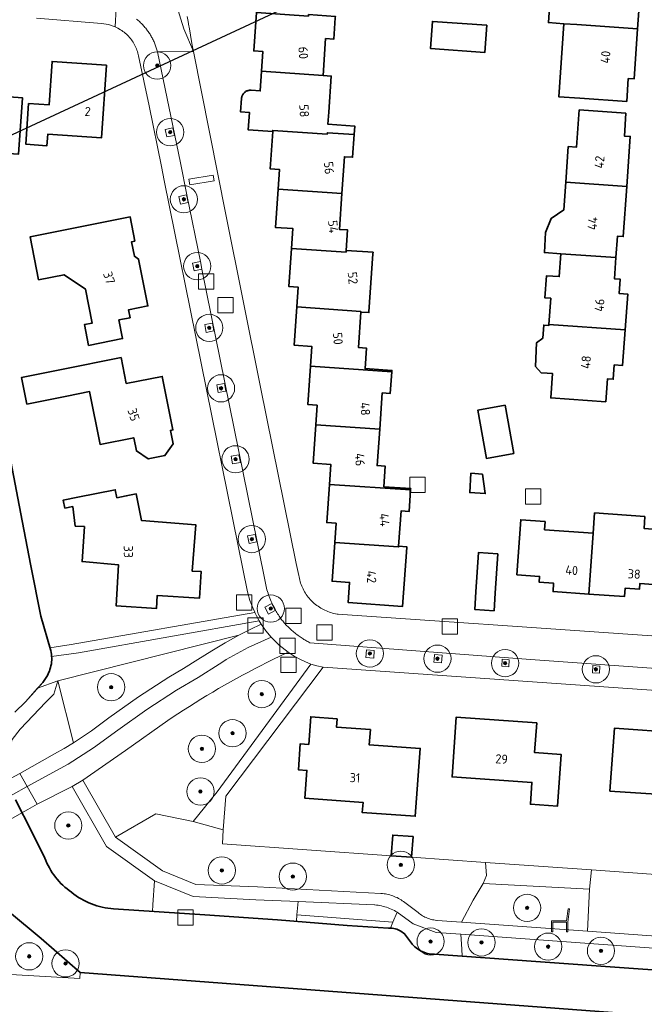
# Model space of a CAD drawing. Extents: x 154222 to 160093, y 456746 to 462495.
# Tile 127 of 254: x 157794 to 157886, y 461199 to 461344. Entities that reach past the tile are written whole.
import ezdxf
from ezdxf.enums import TextEntityAlignment as Align

# ---------------------------------------------------------------- set-up
doc = ezdxf.new("R2010")
doc.units = 0
doc.header["$LTSCALE"] = 0.75
doc.layers.get('0').update_dxf_attribs({"linetype": 'CONTINUOUS'})
doc.layers.get('DEFPOINTS').update_dxf_attribs({"linetype": 'CONTINUOUS'})
for name, color, linetype, lineweight in [('B-XX-GK-BESCHOEIING-G', 252, 'GK-BESCHOEIING', 35), ('B-XX-GR-BEPLANTING_CULTUUR_BOSPLANTSOEN-GV', 252, 'CONTINUOUS', 18), ('B-XX-GR-BEPLANTING_CULTUUR_HEESTERS-GV', 252, 'CONTINUOUS', 18), ('B-XX-GR-BOOM-S', 252, 'CONTINUOUS', 25), ('B-XX-IE-MEUBILAIR_WEGMEUBILAIR-S', 252, 'CONTINUOUS', 25), ('B-XX-KW-KUNSTWERK_DEK-GV', 252, 'CONTINUOUS', 18), ('B-XX-OG-BEBOUWING-GV', 6, 'CONTINUOUS', 35), ('B-XX-OG-BEBOUWING-T18', 1, 'CONTINUOUS', 18), ('B-XX-OG-TERREIN_CULTUURSCHEIDING-GV', 252, 'CONTINUOUS', 18), ('B-XX-OG-TERREIN_ERF-GV', 252, 'CONTINUOUS', 18), ('B-XX-OG-TERREIN_ONBEGROEID-GV', 252, 'CONTINUOUS', 18), ('B-XX-OG-WATER_SLOOT-GV', 252, 'CONTINUOUS', 18), ('B-XX-RI-GWA_RIOOLPUT-S', 252, 'CONTINUOUS', 25), ('B-XX-VH-VERHARDING_ASFALT-GV', 252, 'CONTINUOUS', 18), ('B-XX-VH-VERHARDING_BETONSTRAATSTEEN-GV', 252, 'CONTINUOUS', 18), ('B-XX-VH-VERHARDING_TEGEL-GV', 252, 'CONTINUOUS', 18)]:
    doc.layers.add(name, color=color, linetype=linetype, lineweight=lineweight)
doc.styles.add('NLCS-ISO-M-T18', font='NLCS-ISO.ttf', dxfattribs={"height": 1.8})
doc.linetypes.add('GK-BESCHOEIING', pattern='A,30,-5,[1,NLCS.SHX,S=1,R=0,X=0,Y=0],-5', length=40)

# ---------------------------------------------------------------- blocks, each defined once
blk = doc.blocks.new('SRI-PUT_INSPECTIEPUT_RIOOLPUT-SO')
at = {"color": 0, "linetype": 'ByBlock', "lineweight": 18}
blk.add_lwpolyline([(-1.125, -1.125), (1.125, -1.125), (1.125, 1.125), (-1.125, 1.125)], close=True, dxfattribs=at)
blk = doc.blocks.new('SIE-WEG_ZITBANK-SO')
at = {"color": 0, "linetype": 'ByBlock', "lineweight": 18}
blk.add_lwpolyline([(-0.91, -1.63), (-0.91, -0.2), (1.09, -0.2), (1.09, -1.63), (1.29, -1.63), (1.29, -0.21), (1.54, 1.78), (1.33, 1.78), (1.11, 0), (-1.11, 0), (-1.11, -1.63)], close=True, dxfattribs=at)
blk = doc.blocks.new('SGR-BOOM_01-SO')
at = {"linetype": 'ByBlock', "lineweight": 18}
h = blk.add_hatch(color=0, dxfattribs=at)
h.dxf.hatch_style = 1
edge = h.paths.add_edge_path()
edge.add_arc((0, 0), 0.25, 0, 360)
at = {"color": 0, "linetype": 'ByBlock', "lineweight": 18}
for radius in [2, 0.25]:
    blk.add_circle((0, 0), radius, dxfattribs=at)

msp = doc.modelspace()

# ---------------------------------------------------------------- linework, layer by layer
at = {"layer": 'B-XX-GK-BESCHOEIING-G'}
for points in [[(157793.109, 461242.282), (157794.639, 461243.782), (157797.19, 461246.644), (157797.774, 461247.545), (157797.914, 461247.789), (157798.04, 461248.041), (157798.152, 461248.299), (157798.248, 461248.564), (157798.33, 461248.833), (157798.396, 461249.107), (157798.446, 461249.384), (157798.481, 461249.663), (157798.499, 461249.944), (157798.502, 461250.226), (157798.489, 461250.507), (157798.459, 461250.787), (157798.414, 461251.065), (157798.353, 461251.34), (157798.309, 461251.505), (157796.906, 461256.358), (157795.447, 461263.752), (157794.155, 461270.384), (157791.652, 461283.433)], [(157894.332, 461203.904), (157883.921, 461204.634), (157869.6, 461205.684), (157854.683, 461206.742), (157854.421, 461206.751), (157854.159, 461206.775), (157853.9, 461206.816), (157853.643, 461206.872), (157853.39, 461206.944), (157853.143, 461207.031), (157852.901, 461207.132), (157852.665, 461207.249), (157852.437, 461207.379), (157852.218, 461207.524), (157852.007, 461207.681), (157851.807, 461207.851), (157851.617, 461208.032), (157851.439, 461208.225), (157851.316, 461208.374), (157850.443, 461209.563), (157850.288, 461209.724), (157850.123, 461209.873), (157849.948, 461210.01), (157849.763, 461210.134), (157849.57, 461210.244), (157849.369, 461210.34), (157849.162, 461210.422), (157848.95, 461210.488), (157848.733, 461210.539), (157848.513, 461210.575), (157848.292, 461210.594), (157848.069, 461210.597), (157847.928, 461210.591), (157841.887, 461210.983), (157831.642, 461211.811), (157821.006, 461212.541), (157807.585, 461213.408), (157807.167, 461213.445), (157806.751, 461213.499), (157806.337, 461213.568), (157805.926, 461213.653), (157805.519, 461213.753), (157805.116, 461213.869), (157804.717, 461214), (157804.324, 461214.147), (157803.937, 461214.308), (157803.556, 461214.484), (157803.182, 461214.674), (157802.816, 461214.878), (157802.458, 461215.096), (157802.108, 461215.328), (157801.767, 461215.573), (157801.436, 461215.83), (157801.41, 461215.852), (157801.079, 461216.086), (157800.757, 461216.332), (157800.445, 461216.591), (157800.144, 461216.863), (157799.854, 461217.146), (157799.575, 461217.44), (157799.308, 461217.745), (157799.053, 461218.06), (157798.81, 461218.385), (157798.581, 461218.719), (157798.365, 461219.063), (157798.163, 461219.414), (157797.975, 461219.773), (157797.801, 461220.139), (157797.642, 461220.512), (157797.515, 461220.844), (157795.577, 461224.718), (157793.188, 461229.401)], [(157792.283, 461212.931), (157796.967, 461209.046), (157802.68, 461204.059), (158000, 461189.259), (158139.545, 461179.744)]]:
    msp.add_lwpolyline(points, dxfattribs=at)
at = {"layer": 'B-XX-GR-BEPLANTING_CULTUUR_BOSPLANTSOEN-GV'}
for points in [[(157819.266, 461226.242), (157813.767, 461227.339), (157807.881, 461223.928), (157814.769, 461218.992), (157819.674, 461216.994), (157828.718, 461216.648), (157846.836, 461215.671), (157846.85, 461215.67), (157847.071, 461215.653), (157847.293, 461215.628), (157847.513, 461215.596), (157847.732, 461215.555), (157847.949, 461215.506), (157848.165, 461215.45), (157848.378, 461215.386), (157848.589, 461215.314), (157848.797, 461215.235), (157849.002, 461215.148), (157849.204, 461215.055), (157849.402, 461214.953), (157849.597, 461214.845), (157849.788, 461214.73), (157849.974, 461214.608), (157850.156, 461214.48), (157850.333, 461214.345), (157852.307, 461212.863), (157852.462, 461212.738), (157852.622, 461212.619), (157852.787, 461212.506), (157852.957, 461212.4), (157853.13, 461212.302), (157853.307, 461212.21), (157853.488, 461212.125), (157853.672, 461212.047), (157853.859, 461211.977), (157854.048, 461211.915), (157854.24, 461211.86), (157854.434, 461211.813), (157854.63, 461211.774), (157854.827, 461211.742), (157855.025, 461211.719), (157855.104, 461211.712), (157858.647, 461211.455), (157860.384, 461214.702), (157861.851, 461217.136), (157862.318, 461218.314), (157862.208, 461220.216), (157851.338, 461220.986), (157848.362, 461221.196), (157823.556, 461222.953), (157823.7, 461224.988)], [(157895.955, 461217.826), (157877.769, 461219.114), (157877.446, 461216.314), (157877.182, 461210.113), (157895.294, 461208.801), (157895.872, 461214.989)], [(157819.25, 461215.219), (157813.608, 461217.544), (157813.355, 461214.022), (157813.284, 461213.04), (157821.006, 461212.541), (157831.642, 461211.811), (157834.423, 461211.587), (157834.509, 461212.515), (157834.691, 461214.484), (157828.462, 461214.756)], [(157851.55, 461211.19), (157849.249, 461212.909), (157848.612, 461211.453), (157848.237, 461210.595), (157848.291, 461210.594), (157848.513, 461210.574), (157848.733, 461210.539), (157848.95, 461210.488), (157849.162, 461210.422), (157849.369, 461210.34), (157849.57, 461210.244), (157849.763, 461210.134), (157849.948, 461210.01), (157850.123, 461209.873), (157850.288, 461209.724), (157850.442, 461209.563), (157851.316, 461208.374), (157851.439, 461208.225), (157851.617, 461208.032), (157851.807, 461207.851), (157852.007, 461207.681), (157852.218, 461207.524), (157852.437, 461207.38), (157852.665, 461207.249), (157852.901, 461207.133), (157853.143, 461207.031), (157853.391, 461206.944), (157853.643, 461206.872), (157853.9, 461206.816), (157854.159, 461206.775), (157854.421, 461206.751), (157854.683, 461206.742), (157858.786, 461206.451), (157858.718, 461207.51), (157858.577, 461209.679), (157854.97, 461209.94)]]:
    msp.add_lwpolyline(points, close=True, dxfattribs=at)
msp.add_lwpolyline([(158123.398, 461180.845), (158000, 461189.259), (157802.68, 461204.059), (157802.63, 461203.198), (157774.687, 461204.82)], dxfattribs=at)
at = {"layer": 'B-XX-GR-BEPLANTING_CULTUUR_HEESTERS-GV'}
for points in [[(157828.579, 461256.434), (157828.344, 461256.913), (157801.348, 461252.217), (157798.241, 461251.739), (157798.309, 461251.505), (157798.354, 461251.34), (157798.414, 461251.065), (157798.459, 461250.787), (157798.489, 461250.507), (157798.492, 461250.443), (157802.457, 461250.992), (157828.986, 461255.688), (157828.914, 461255.81)], [(157837.438, 461249.081), (157836.533, 461249.357), (157822.796, 461230.578), (157819.266, 461226.242), (157823.7, 461224.988), (157824.05, 461229.935), (157838.362, 461248.873)], [(157877.769, 461219.114), (157862.208, 461220.216), (157862.318, 461218.314), (157861.851, 461217.136), (157877.446, 461216.314)]]:
    msp.add_lwpolyline(points, close=True, dxfattribs=at)
at = {"layer": 'B-XX-KW-KUNSTWERK_DEK-GV'}
msp.add_lwpolyline([(157794.883, 461231.385), (157793.817, 461233.304), (157792.549, 461232.597), (157791.771, 461232.164), (157788.096, 461230.116), (157784.437, 461228.077), (157780.853, 461226.08), (157781.85, 461224.089), (157783.211, 461221.369), (157786.786, 461223.382), (157790.494, 461225.47), (157794.135, 461227.521), (157795.007, 461228.012), (157796.341, 461228.763)], close=True, dxfattribs=at)
at = {"layer": 'B-XX-OG-BEBOUWING-GV'}
for points in [[(157876.298, 461353.47), (157872.127, 461353.759), (157871.78, 461348.751), (157871.428, 461343.521), (157873.692, 461343.365), (157875.587, 461343.233), (157884.535, 461342.611), (157885.047, 461349.975), (157884.179, 461350.035), (157884.396, 461353.155), (157877.542, 461353.631), (157877.525, 461353.385)], [(157836.195, 461344.487), (157828.554, 461345.013), (157828.166, 461339.376), (157829.523, 461339.283), (157829.324, 461336.389), (157838.353, 461335.768), (157838.725, 461341.175), (157839.922, 461341.093), (157840.137, 461344.216), (157840.153, 461344.445), (157836.212, 461344.716)], [(157862.38, 461343.148), (157854.399, 461343.703), (157854.122, 461339.713), (157862.103, 461339.158)], [(157875.587, 461343.233), (157873.692, 461343.365), (157872.947, 461332.652), (157876.07, 461332.435), (157882.924, 461331.959), (157883.157, 461335.311), (157884.024, 461335.251), (157884.535, 461342.611)], [(157791.293, 461338.389), (157787.394, 461338.689), (157787.311, 461337.482), (157782.921, 461337.786), (157782.478, 461331.391), (157781.091, 461331.487), (157780.649, 461325.102), (157785.697, 461324.753), (157785.802, 461326.269), (157791.568, 461325.87), (157791.463, 461324.353), (157793.618, 461324.204), (157794.192, 461332.484), (157790.899, 461332.712)], [(157806.526, 461337.28), (157798.544, 461337.827), (157798.106, 461331.442), (157795.113, 461331.648), (157794.702, 461325.662), (157797.795, 461325.45), (157797.912, 461327.146), (157805.793, 461326.605)], [(157838.353, 461335.768), (157829.324, 461336.389), (157829.125, 461333.496), (157827.768, 461333.59), (157827.758, 461333.591), (157827.656, 461333.593), (157827.554, 461333.587), (157827.452, 461333.573), (157827.352, 461333.552), (157827.254, 461333.523), (157827.159, 461333.486), (157827.066, 461333.441), (157826.978, 461333.39), (157826.894, 461333.332), (157826.814, 461333.267), (157826.74, 461333.197), (157826.671, 461333.121), (157826.609, 461333.04), (157826.553, 461332.954), (157826.504, 461332.864), (157826.462, 461332.771), (157826.428, 461332.674), (157826.401, 461332.575), (157826.382, 461332.475), (157826.371, 461332.373), (157826.236, 461330.408), (157827.543, 461330.318), (157827.368, 461327.774), (157830.95, 461327.527), (157830.962, 461327.707), (157838.962, 461327.156), (157838.977, 461327.366), (157842.918, 461327.092), (157843.004, 461328.341), (157839.063, 461328.613), (157839.186, 461330.398), (157839.55, 461335.685)], [(157882.813, 461330.22), (157875.949, 461330.697), (157875.571, 461325.25), (157874.334, 461325.336), (157873.969, 461320.078), (157882.938, 461319.455), (157883.449, 461326.818), (157882.581, 461326.878)], [(157838.962, 461327.156), (157830.962, 461327.707), (157830.95, 461327.527), (157830.574, 461322.07), (157831.931, 461321.977), (157831.732, 461319.084), (157841.119, 461318.438), (157841.491, 461323.835), (157842.688, 461323.752), (157842.918, 461327.092), (157838.977, 461327.366)], [(157882.938, 461319.455), (157873.969, 461320.078), (157873.687, 461316.019), (157871.823, 461314.781), (157871.009, 461312.696), (157870.834, 461309.77), (157873.251, 461309.602), (157881.342, 461309.04), (157881.559, 461312.163), (157882.427, 461312.103)], [(157841.119, 461318.438), (157831.732, 461319.084), (157831.345, 461313.457), (157833.928, 461313.279), (157833.729, 461310.385), (157841.73, 461309.834), (157841.747, 461310.075), (157841.954, 461313.078), (157840.756, 461313.16)], [(157810.727, 461311.456), (157810.024, 461314.987), (157795.332, 461312.063), (157796.583, 461305.777), (157800.31, 461306.518), (157803.458, 461304.382), (157804.446, 461299.419), (157803.298, 461299.19), (157803.907, 461296.13), (157808.919, 461297.128), (157808.372, 461299.874), (157810.01, 461300.2), (157809.776, 461301.377), (157812.62, 461301.943), (157811.252, 461308.818), (157810.642, 461309.217), (157810.217, 461311.355)], [(157841.73, 461309.834), (157833.729, 461310.385), (157833.342, 461304.759), (157834.699, 461304.666), (157834.5, 461301.774), (157843.887, 461301.128), (157843.881, 461301.037), (157845.079, 461300.954), (157845.085, 461301.046), (157845.671, 461309.563), (157845.688, 461309.803), (157841.747, 461310.075)], [(157881.342, 461309.04), (157873.251, 461309.602), (157873.018, 461306.241), (157871.152, 461306.371), (157870.927, 461303.118), (157871.775, 461303.059), (157871.507, 461299.211), (157882.704, 461298.431), (157883.072, 461303.659), (157881.846, 461303.743), (157881.993, 461305.858), (157881.125, 461305.919)], [(157843.887, 461301.128), (157834.5, 461301.774), (157834.113, 461296.146), (157836.706, 461295.967), (157836.507, 461293.074), (157848.429, 461292.253), (157848.443, 461292.453), (157844.512, 461292.724), (157844.72, 461295.747), (157843.523, 461295.829), (157843.881, 461301.037)], [(157882.704, 461298.431), (157871.507, 461299.211), (157871.497, 461299.069), (157870.749, 461299.121), (157870.616, 461297.206), (157869.7, 461296.526), (157869.548, 461293.056), (157870.39, 461292.128), (157871.262, 461292.068), (157872.03, 461292.015), (157871.78, 461288.424), (157879.861, 461287.863), (157880.094, 461291.215), (157880.962, 461291.154), (157881.108, 461293.269), (157882.335, 461293.184)], [(157809.443, 461290.522), (157808.684, 461294.347), (157799.956, 461292.61), (157794.071, 461291.438), (157794.852, 461287.515), (157800.737, 461288.687), (157804.071, 461289.35), (157805.61, 461281.603), (157810.544, 461282.583), (157810.931, 461280.631), (157812.681, 461279.47), (157815.133, 461279.957), (157816.316, 461281.701), (157815.928, 461283.653), (157816.301, 461283.727), (157814.743, 461291.574)], [(157848.429, 461292.253), (157836.507, 461293.074), (157836.12, 461287.438), (157837.476, 461287.344), (157837.279, 461284.472), (157846.656, 461283.826), (157847.024, 461289.163), (157848.211, 461289.081)], [(157866.37, 461280.284), (157865.079, 461287.347), (157861.045, 461286.61), (157862.337, 461279.547)], [(157846.656, 461283.826), (157837.279, 461284.472), (157836.891, 461278.834), (157839.475, 461278.657), (157839.274, 461275.733), (157851.205, 461274.912), (157851.219, 461275.112), (157847.278, 461275.383), (157847.486, 461278.396), (157846.288, 461278.478)], [(157861.742, 461277.253), (157860.049, 461277.355), (157859.878, 461274.516), (157862.16, 461274.378)], [(157851.205, 461274.912), (157839.274, 461275.733), (157838.888, 461270.127), (157840.244, 461270.033), (157840.049, 461267.201), (157849.427, 461266.555), (157849.433, 461266.644), (157849.79, 461271.832), (157850.988, 461271.75)], [(157808.075, 461273.764), (157807.84, 461274.94), (157802.345, 461273.847), (157800.204, 461273.421), (157800.438, 461272.244), (157801.598, 461272.475), (157801.949, 461269.615), (157803.296, 461269.529), (157802.965, 461264.4), (157808.295, 461263.937), (157807.981, 461257.875), (157813.868, 461257.491), (157813.995, 461259.436), (157820.211, 461259.028), (157820.467, 461262.918), (157819.11, 461263.007), (157819.661, 461269.797), (157811.685, 461270.405), (157810.905, 461274.327), (157809.434, 461274.034)], [(157885.604, 461271.013), (157878.212, 461271.537), (157878.001, 461268.554), (157877.98, 461268.555), (157877.348, 461259.617), (157882.594, 461259.246), (157882.681, 461260.473), (157884.796, 461260.323), (157884.857, 461261.181), (157888.198, 461260.944), (157888.771, 461269.024), (157885.479, 461269.257)], [(157870.965, 461270.285), (157867.374, 461270.539), (157866.802, 461262.46), (157870.144, 461262.223), (157870.083, 461261.365), (157872.198, 461261.215), (157872.111, 461259.988), (157877.348, 461259.617), (157877.98, 461268.555), (157870.878, 461269.058)], [(157849.427, 461266.555), (157840.049, 461267.201), (157839.658, 461261.513), (157842.242, 461261.336), (157842.037, 461258.363), (157850.029, 461257.813), (157850.625, 461266.473), (157850.631, 461266.562), (157849.433, 461266.644)], [(157864.023, 461265.551), (157861.179, 461265.746), (157860.78, 461259.94), (157860.612, 461257.366), (157863.446, 461257.171), (157863.623, 461259.744)], [(157840.409, 461241.323), (157836.529, 461241.603), (157836.239, 461237.563), (157834.999, 461237.653), (157834.729, 461233.823), (157835.969, 461233.733), (157835.679, 461229.643), (157844.219, 461229.033), (157844.109, 461227.543), (157851.889, 461226.993), (157852.609, 461236.953), (157845.129, 461237.483), (157845.289, 461239.733), (157840.319, 461240.083)], [(157869.73, 461240.73), (157857.91, 461241.57), (157857.29, 461232.79), (157869.01, 461231.96), (157868.78, 461228.77), (157872.78, 461228.49), (157873.32, 461236.07), (157869.41, 461236.35)], [(157890.68, 461239.25), (157881.12, 461239.93), (157880.47, 461230.71), (157887.24, 461230.23), (157889.51, 461228.41), (157889.23, 461224.41), (157894.71, 461224.02), (157895.6, 461236.6), (157890.52, 461236.96)], [(157851.553, 461224.021), (157848.577, 461224.232), (157848.362, 461221.196), (157851.338, 461220.986)]]:
    msp.add_lwpolyline(points, close=True, dxfattribs=at)
at = {"layer": 'B-XX-OG-TERREIN_CULTUURSCHEIDING-GV'}
for points in [[(157829.274, 461255.199), (157828.986, 461255.688), (157802.457, 461250.992), (157798.492, 461250.443), (157798.502, 461250.226), (157798.499, 461249.944), (157798.481, 461249.663), (157798.446, 461249.384), (157798.396, 461249.107), (157798.33, 461248.833), (157798.248, 461248.564), (157798.152, 461248.299), (157798.04, 461248.041), (157797.914, 461247.789), (157797.774, 461247.545), (157797.19, 461246.644), (157796.437, 461245.8), (157799.398, 461246.891), (157825.99, 461253.597), (157827.619, 461254.424)], [(157823.984, 461252.489), (157825.99, 461253.597), (157799.398, 461246.891), (157801.685, 461237.806), (157804.328, 461239.564), (157806.887, 461241.443), (157811.235, 461244.518), (157815.687, 461247.441), (157817.833, 461248.703), (157819.959, 461250), (157820.993, 461250.647), (157822.022, 461251.304)], [(157834.107, 461250.506), (157833.242, 461251.084), (157832.102, 461250.548), (157830.967, 461250), (157830.067, 461249.556), (157829.171, 461249.104), (157828.279, 461248.645), (157827.39, 461248.18), (157826.505, 461247.707), (157825.623, 461247.227), (157824.746, 461246.74), (157823.872, 461246.246), (157823.003, 461245.745), (157822.137, 461245.238), (157821.276, 461244.723), (157820.418, 461244.201), (157819.565, 461243.673), (157818.716, 461243.138), (157817.872, 461242.596), (157817.031, 461242.048), (157816.195, 461241.493), (157815.554, 461241.06), (157809.319, 461236.672), (157803.071, 461232.302), (157807.881, 461223.928), (157813.767, 461227.339), (157819.266, 461226.242), (157822.796, 461230.578), (157836.533, 461249.357), (157835.764, 461249.653), (157835.016, 461250)], [(157801.685, 461237.806), (157799.398, 461246.891), (157798.793, 461244.943), (157797.631, 461243.778), (157793.878, 461239.79), (157792.691, 461238.272), (157792.263, 461236.551), (157792.075, 461234.768), (157792.549, 461232.597), (157793.817, 461233.304), (157798.912, 461236.144), (157800.308, 461236.959)], [(157877.446, 461216.314), (157861.851, 461217.136), (157860.384, 461214.702), (157858.647, 461211.455), (157877.182, 461210.113)], [(157845.88, 461213.995), (157834.691, 461214.484), (157834.509, 461212.515), (157848.612, 461211.453), (157849.249, 461212.909), (157849.031, 461213.034), (157848.809, 461213.153), (157848.584, 461213.264), (157848.355, 461213.368), (157848.122, 461213.464), (157847.887, 461213.554), (157847.649, 461213.635), (157847.409, 461213.709), (157847.167, 461213.776), (157846.922, 461213.835), (157846.676, 461213.885), (157846.428, 461213.928), (157846.179, 461213.964), (157845.929, 461213.991)], [(157848.612, 461211.453), (157834.509, 461212.515), (157834.423, 461211.587), (157841.887, 461210.983), (157847.928, 461210.591), (157848.069, 461210.597), (157848.237, 461210.595)], [(157959.709, 461202.361), (157858.577, 461209.679), (157858.718, 461207.51), (157858.786, 461206.451), (157869.6, 461205.684), (157883.922, 461204.634), (157894.332, 461203.904), (157907.021, 461202.966), (157919.729, 461202.165), (157932.691, 461201.286), (157948.762, 461200.134), (157959.554, 461199.395), (157959.599, 461200.268)]]:
    msp.add_lwpolyline(points, close=True, dxfattribs=at)
for points in [[(157792.691, 461238.272), (157793.878, 461239.79), (157797.631, 461243.778), (157798.793, 461244.943), (157799.398, 461246.891), (157796.437, 461245.8), (157794.639, 461243.782), (157793.109, 461242.282)], [(157793.188, 461229.401), (157795.577, 461224.718), (157797.515, 461220.844), (157797.642, 461220.512), (157797.801, 461220.139), (157797.975, 461219.773), (157798.163, 461219.414), (157798.365, 461219.063), (157798.581, 461218.719), (157798.81, 461218.385), (157799.053, 461218.06), (157799.308, 461217.745), (157799.575, 461217.44), (157799.854, 461217.146), (157800.144, 461216.863), (157800.445, 461216.591), (157800.757, 461216.332), (157801.079, 461216.086), (157801.41, 461215.852), (157801.436, 461215.83), (157801.767, 461215.573), (157802.108, 461215.328), (157802.458, 461215.096), (157802.816, 461214.878), (157803.182, 461214.674), (157803.556, 461214.484), (157803.937, 461214.308), (157804.324, 461214.147), (157804.717, 461214), (157805.116, 461213.869), (157805.519, 461213.753), (157805.926, 461213.653), (157806.337, 461213.568), (157806.751, 461213.499), (157807.167, 461213.446), (157807.585, 461213.408), (157813.284, 461213.04), (157813.355, 461214.022), (157813.608, 461217.544), (157806.541, 461222.557), (157801.49, 461231.385), (157796.341, 461228.763), (157794.883, 461231.385), (157793.817, 461233.304), (157792.549, 461232.597)], [(157774.687, 461204.82), (157802.63, 461203.198), (157802.68, 461204.059), (157796.967, 461209.046), (157792.283, 461212.931)]]:
    msp.add_lwpolyline(points, dxfattribs=at)
at = {"layer": 'B-XX-OG-TERREIN_ERF-GV'}
for points in [[(157885.047, 461349.975), (157884.535, 461342.611), (157884.024, 461335.251), (157883.157, 461335.311), (157882.924, 461331.959), (157876.07, 461332.435), (157872.947, 461332.652), (157873.692, 461343.365), (157871.428, 461343.521), (157871.78, 461348.751)], [(157840.137, 461344.216), (157839.922, 461341.093), (157838.725, 461341.175), (157838.353, 461335.768), (157839.55, 461335.685), (157839.186, 461330.398), (157839.063, 461328.613), (157843.004, 461328.341), (157842.918, 461327.092), (157842.688, 461323.752), (157841.491, 461323.835), (157841.119, 461318.438), (157840.756, 461313.16), (157841.954, 461313.078), (157841.747, 461310.075), (157845.688, 461309.803), (157845.671, 461309.563), (157845.085, 461301.046), (157845.079, 461300.954), (157843.881, 461301.037), (157843.523, 461295.829), (157844.72, 461295.747), (157844.512, 461292.724), (157848.443, 461292.453), (157848.429, 461292.253), (157848.211, 461289.081), (157847.024, 461289.163), (157846.656, 461283.826), (157846.288, 461278.478), (157847.486, 461278.396), (157847.278, 461275.383), (157851.219, 461275.112), (157851.205, 461274.912), (157850.988, 461271.75), (157849.79, 461271.832), (157849.433, 461266.644), (157850.631, 461266.562), (157850.625, 461266.473), (157850.029, 461257.813), (157842.037, 461258.363), (157842.242, 461261.336), (157839.658, 461261.513), (157840.049, 461267.201), (157840.244, 461270.033), (157838.888, 461270.127), (157839.274, 461275.733), (157839.475, 461278.657), (157836.891, 461278.834), (157837.279, 461284.472), (157837.476, 461287.344), (157836.12, 461287.438), (157836.507, 461293.074), (157836.706, 461295.967), (157834.113, 461296.146), (157834.5, 461301.774), (157834.699, 461304.666), (157833.342, 461304.759), (157833.729, 461310.385), (157833.928, 461313.279), (157831.345, 461313.457), (157831.732, 461319.084), (157831.931, 461321.977), (157830.574, 461322.07), (157830.95, 461327.527), (157827.368, 461327.774), (157827.543, 461330.318), (157826.236, 461330.408), (157826.371, 461332.373), (157826.382, 461332.475), (157826.401, 461332.575), (157826.428, 461332.674), (157826.462, 461332.771), (157826.504, 461332.864), (157826.553, 461332.954), (157826.609, 461333.04), (157826.671, 461333.121), (157826.74, 461333.197), (157826.814, 461333.267), (157826.894, 461333.332), (157826.978, 461333.39), (157827.066, 461333.441), (157827.159, 461333.486), (157827.254, 461333.523), (157827.352, 461333.552), (157827.452, 461333.573), (157827.554, 461333.587), (157827.656, 461333.593), (157827.758, 461333.591), (157827.768, 461333.59), (157829.125, 461333.496), (157829.324, 461336.389), (157829.523, 461339.283), (157828.166, 461339.376), (157828.554, 461345.013)], [(157791.652, 461283.433), (157794.155, 461270.384), (157795.446, 461263.752), (157796.906, 461256.358), (157798.241, 461251.739), (157801.348, 461252.217), (157828.344, 461256.913), (157828.323, 461256.955), (157828.085, 461257.485), (157827.615, 461258.7), (157827.238, 461259.947), (157825.871, 461266.708), (157815.034, 461320.322), (157814.614, 461322.398), (157812.816, 461331.295), (157811.248, 461338.628), (157811.201, 461338.842), (157811.146, 461339.053), (157811.084, 461339.263), (157811.014, 461339.47), (157810.936, 461339.675), (157810.851, 461339.876), (157810.759, 461340.074), (157810.659, 461340.269), (157810.553, 461340.46), (157810.439, 461340.647), (157810.319, 461340.83), (157810.192, 461341.008), (157810.059, 461341.181), (157809.919, 461341.35), (157809.774, 461341.513), (157809.622, 461341.671), (157809.465, 461341.823), (157809.303, 461341.969), (157809.135, 461342.109), (157808.962, 461342.243), (157808.784, 461342.371), (157808.613, 461342.485), (157808.227, 461342.712), (157807.826, 461342.91), (157806.83, 461343.253), (157805.789, 461343.416), (157796.273, 461344.18)], [(157818.399, 461344.423), (157818.52, 461343.705), (157818.65, 461342.988), (157818.668, 461342.889), (157819.089, 461340.466), (157819.324, 461339.281), (157824.073, 461315.368), (157829.149, 461290.025), (157834.409, 461264.093), (157834.772, 461262.363), (157834.812, 461262.133), (157834.861, 461261.905), (157834.916, 461261.678), (157834.98, 461261.453), (157835.051, 461261.231), (157835.13, 461261.012), (157835.217, 461260.795), (157835.31, 461260.581), (157835.412, 461260.371), (157835.52, 461260.164), (157835.635, 461259.961), (157835.757, 461259.762), (157835.886, 461259.567), (157836.021, 461259.377), (157836.163, 461259.192), (157836.311, 461259.011), (157836.466, 461258.836), (157836.555, 461258.74), (157836.718, 461258.573), (157836.887, 461258.411), (157837.062, 461258.256), (157837.241, 461258.107), (157837.426, 461257.963), (157837.615, 461257.826), (157837.809, 461257.696), (157838.007, 461257.573), (157838.21, 461257.456), (157838.416, 461257.346), (157838.626, 461257.244), (157838.839, 461257.149), (157839.056, 461257.061), (157839.275, 461256.98), (157839.497, 461256.907), (157839.721, 461256.842), (157839.948, 461256.784), (157840.176, 461256.735), (157840.406, 461256.693), (157840.539, 461256.672), (157841.213, 461256.618), (157860.434, 461255.293), (157863.302, 461255.093), (157886.612, 461253.469)], [(157904.75, 461244.222), (157838.362, 461248.873), (157824.05, 461229.935), (157823.7, 461224.988), (157823.556, 461222.953), (157848.362, 461221.196), (157848.577, 461224.232), (157851.553, 461224.021), (157851.338, 461220.986), (157862.208, 461220.216), (157877.769, 461219.114), (157895.955, 461217.826)]]:
    msp.add_lwpolyline(points, dxfattribs=at)
for points in [[(157862.38, 461343.148), (157862.103, 461339.158), (157854.122, 461339.713), (157854.399, 461343.703)], [(157791.293, 461338.389), (157790.899, 461332.712), (157794.192, 461332.484), (157793.618, 461324.204), (157791.463, 461324.353), (157791.568, 461325.87), (157785.802, 461326.269), (157785.697, 461324.753), (157780.649, 461325.102), (157781.091, 461331.487), (157782.478, 461331.391), (157782.921, 461337.786), (157787.311, 461337.482), (157787.394, 461338.689)], [(157806.526, 461337.28), (157805.793, 461326.605), (157797.912, 461327.146), (157797.795, 461325.45), (157794.702, 461325.662), (157795.113, 461331.648), (157798.106, 461331.442), (157798.544, 461337.827)], [(157875.571, 461325.25), (157875.949, 461330.697), (157882.813, 461330.22), (157882.581, 461326.878), (157883.449, 461326.818), (157882.938, 461319.455), (157882.427, 461312.103), (157881.559, 461312.163), (157881.342, 461309.04), (157881.125, 461305.919), (157881.993, 461305.858), (157881.846, 461303.743), (157883.072, 461303.659), (157882.704, 461298.431), (157882.335, 461293.184), (157881.108, 461293.269), (157880.962, 461291.154), (157880.094, 461291.215), (157879.861, 461287.863), (157871.78, 461288.424), (157872.03, 461292.015), (157871.262, 461292.068), (157870.39, 461292.128), (157869.548, 461293.056), (157869.7, 461296.526), (157870.616, 461297.206), (157870.749, 461299.121), (157871.497, 461299.069), (157871.507, 461299.211), (157871.775, 461303.059), (157870.927, 461303.118), (157871.152, 461306.371), (157873.018, 461306.241), (157873.251, 461309.602), (157870.834, 461309.77), (157871.009, 461312.696), (157871.823, 461314.781), (157873.687, 461316.019), (157873.969, 461320.078), (157874.334, 461325.336)], [(157810.727, 461311.456), (157810.217, 461311.355), (157810.642, 461309.217), (157811.252, 461308.818), (157812.62, 461301.943), (157809.776, 461301.377), (157810.01, 461300.2), (157808.372, 461299.874), (157808.919, 461297.128), (157803.907, 461296.13), (157803.298, 461299.19), (157804.446, 461299.419), (157803.458, 461304.382), (157800.31, 461306.518), (157796.583, 461305.777), (157795.332, 461312.063), (157810.024, 461314.987)], [(157809.443, 461290.522), (157814.743, 461291.574), (157816.301, 461283.727), (157815.928, 461283.653), (157816.316, 461281.701), (157815.133, 461279.957), (157812.681, 461279.47), (157810.931, 461280.631), (157810.544, 461282.583), (157805.61, 461281.603), (157804.071, 461289.35), (157800.737, 461288.687), (157794.852, 461287.515), (157794.071, 461291.438), (157799.956, 461292.61), (157808.684, 461294.347)], [(157861.045, 461286.61), (157865.079, 461287.347), (157866.37, 461280.284), (157862.337, 461279.547)], [(157859.878, 461274.516), (157860.049, 461277.355), (157861.742, 461277.253), (157862.16, 461274.378)], [(157808.075, 461273.764), (157809.434, 461274.034), (157810.905, 461274.327), (157811.685, 461270.405), (157819.661, 461269.797), (157819.11, 461263.007), (157820.467, 461262.918), (157820.211, 461259.028), (157813.995, 461259.436), (157813.868, 461257.491), (157807.981, 461257.875), (157808.295, 461263.937), (157802.965, 461264.4), (157803.296, 461269.529), (157801.949, 461269.615), (157801.598, 461272.475), (157800.438, 461272.244), (157800.204, 461273.421), (157802.345, 461273.847), (157807.84, 461274.94)], [(157878.001, 461268.554), (157878.212, 461271.537), (157885.604, 461271.013), (157885.479, 461269.257), (157888.771, 461269.024), (157888.198, 461260.944), (157884.857, 461261.181), (157884.796, 461260.323), (157882.681, 461260.473), (157882.594, 461259.246), (157877.348, 461259.617), (157872.111, 461259.988), (157872.198, 461261.215), (157870.083, 461261.365), (157870.144, 461262.223), (157866.802, 461262.46), (157867.374, 461270.539), (157870.965, 461270.285), (157870.878, 461269.058), (157877.98, 461268.555)], [(157863.623, 461259.744), (157863.446, 461257.171), (157860.612, 461257.366), (157860.78, 461259.94), (157861.179, 461265.746), (157864.023, 461265.551)], [(157840.409, 461241.323), (157840.319, 461240.083), (157845.289, 461239.733), (157845.129, 461237.483), (157852.609, 461236.953), (157851.889, 461226.993), (157844.109, 461227.543), (157844.219, 461229.033), (157835.679, 461229.643), (157835.969, 461233.733), (157834.729, 461233.823), (157834.999, 461237.653), (157836.239, 461237.563), (157836.529, 461241.603)], [(157869.73, 461240.73), (157869.41, 461236.35), (157873.32, 461236.07), (157872.78, 461228.49), (157868.78, 461228.77), (157869.01, 461231.96), (157857.29, 461232.79), (157857.91, 461241.57)], [(157890.68, 461239.25), (157890.52, 461236.96), (157895.6, 461236.6), (157894.71, 461224.02), (157889.23, 461224.41), (157889.51, 461228.41), (157887.24, 461230.23), (157880.47, 461230.71), (157881.12, 461239.93)]]:
    msp.add_lwpolyline(points, close=True, dxfattribs=at)
at = {"layer": 'B-XX-OG-TERREIN_ONBEGROEID-GV'}
for points in [[(157816.51, 461326.957), (157816.289, 461328.077), (157815.169, 461327.856), (157815.39, 461326.736)], [(157818.542, 461317.097), (157818.314, 461318.229), (157817.183, 461318.001), (157817.411, 461316.869)], [(157820.559, 461307.313), (157820.326, 461308.448), (157819.175, 461308.208), (157819.412, 461307.073)], [(157822.314, 461298.265), (157822.098, 461299.397), (157820.966, 461299.181), (157821.182, 461298.049)], [(157824.089, 461289.413), (157823.872, 461290.553), (157822.732, 461290.336), (157822.949, 461289.196)], [(157826.203, 461278.947), (157825.984, 461280.09), (157824.841, 461279.871), (157825.06, 461278.728)], [(157828.616, 461267.27), (157828.387, 461268.388), (157827.269, 461268.159), (157827.498, 461267.041)], [(157831.334, 461257.226), (157830.805, 461258.241), (157829.79, 461257.712), (157830.319, 461256.697)], [(157845.867, 461251.34), (157844.734, 461251.432), (157844.642, 461250.299), (157845.775, 461250.207)], [(157855.834, 461250.653), (157854.701, 461250.736), (157854.647, 461250), (157854.618, 461249.603), (157855.751, 461249.52), (157855.786, 461250)], [(157865.407, 461250), (157864.665, 461250.048), (157864.662, 461250), (157864.598, 461249.023), (157865.623, 461248.956), (157865.69, 461249.981)], [(157878.998, 461249.043), (157877.958, 461249.118), (157877.883, 461248.078), (157878.923, 461248.003)]]:
    msp.add_lwpolyline(points, close=True, dxfattribs=at)
at = {"layer": 'B-XX-OG-WATER_SLOOT-GV'}
for points in [[(157793.109, 461242.282), (157794.639, 461243.782), (157796.437, 461245.8), (157797.19, 461246.644), (157797.774, 461247.545), (157797.914, 461247.789), (157798.04, 461248.041), (157798.152, 461248.299), (157798.248, 461248.564), (157798.33, 461248.833), (157798.396, 461249.107), (157798.446, 461249.384), (157798.481, 461249.663), (157798.499, 461249.944), (157798.502, 461250.226), (157798.492, 461250.443), (157798.489, 461250.507), (157798.459, 461250.787), (157798.414, 461251.065), (157798.354, 461251.34), (157798.309, 461251.505), (157798.241, 461251.739), (157796.906, 461256.358), (157795.446, 461263.752), (157794.155, 461270.384), (157791.652, 461283.433)], [(157894.332, 461203.904), (157883.922, 461204.634), (157869.6, 461205.684), (157858.786, 461206.451), (157854.683, 461206.742), (157854.421, 461206.751), (157854.159, 461206.775), (157853.9, 461206.816), (157853.643, 461206.872), (157853.391, 461206.944), (157853.143, 461207.031), (157852.901, 461207.133), (157852.665, 461207.249), (157852.437, 461207.38), (157852.218, 461207.524), (157852.007, 461207.681), (157851.807, 461207.851), (157851.617, 461208.032), (157851.439, 461208.225), (157851.316, 461208.374), (157850.442, 461209.563), (157850.288, 461209.724), (157850.123, 461209.873), (157849.948, 461210.01), (157849.763, 461210.134), (157849.57, 461210.244), (157849.369, 461210.34), (157849.162, 461210.422), (157848.95, 461210.488), (157848.733, 461210.539), (157848.513, 461210.574), (157848.291, 461210.594), (157848.237, 461210.595), (157848.069, 461210.597), (157847.928, 461210.591), (157841.887, 461210.983), (157834.423, 461211.587), (157831.642, 461211.811), (157821.006, 461212.541), (157813.284, 461213.04), (157807.585, 461213.408), (157807.167, 461213.446), (157806.751, 461213.499), (157806.337, 461213.568), (157805.926, 461213.653), (157805.519, 461213.753), (157805.116, 461213.869), (157804.717, 461214), (157804.324, 461214.147), (157803.937, 461214.308), (157803.556, 461214.484), (157803.182, 461214.674), (157802.816, 461214.878), (157802.458, 461215.096), (157802.108, 461215.328), (157801.767, 461215.573), (157801.436, 461215.83), (157801.41, 461215.852), (157801.079, 461216.086), (157800.757, 461216.332), (157800.445, 461216.591), (157800.144, 461216.863), (157799.854, 461217.146), (157799.575, 461217.44), (157799.308, 461217.745), (157799.053, 461218.06), (157798.81, 461218.385), (157798.581, 461218.719), (157798.365, 461219.063), (157798.163, 461219.414), (157797.975, 461219.773), (157797.801, 461220.139), (157797.642, 461220.512), (157797.515, 461220.844), (157795.577, 461224.718), (157793.188, 461229.401)], [(157792.283, 461212.931), (157796.967, 461209.046), (157802.68, 461204.059), (158000, 461189.259), (158123.398, 461180.845)]]:
    msp.add_lwpolyline(points, dxfattribs=at)
at = {"layer": 'B-XX-VH-VERHARDING_ASFALT-GV'}
for points in [[(157831.906, 461252.123), (157830.702, 461253.312), (157827.342, 461251.799), (157824.127, 461250), (157823.612, 461249.677), (157823.103, 461249.346), (157819.984, 461247.39), (157816.824, 461245.501), (157812.45, 461242.681), (157808.217, 461239.653), (157804.634, 461237.056), (157800.908, 461234.668), (157794.883, 461231.385), (157796.341, 461228.763), (157801.49, 461231.385), (157803.071, 461232.302), (157809.319, 461236.672), (157815.554, 461241.06), (157816.195, 461241.493), (157817.031, 461242.048), (157817.872, 461242.596), (157818.716, 461243.138), (157819.565, 461243.673), (157820.418, 461244.201), (157821.276, 461244.723), (157822.137, 461245.238), (157823.003, 461245.745), (157823.872, 461246.246), (157824.746, 461246.74), (157825.623, 461247.227), (157826.505, 461247.707), (157827.39, 461248.18), (157828.279, 461248.645), (157829.171, 461249.104), (157830.067, 461249.556), (157830.967, 461250), (157832.102, 461250.548), (157833.242, 461251.084)], [(157796.341, 461228.763), (157794.883, 461231.385), (157792.77, 461230.202), (157785.43, 461226.093), (157781.85, 461224.089), (157783.211, 461221.369), (157786.786, 461223.382), (157790.494, 461225.47), (157794.135, 461227.521), (157795.007, 461228.012)]]:
    msp.add_lwpolyline(points, close=True, dxfattribs=at)
at = {"layer": 'B-XX-VH-VERHARDING_BETONSTRAATSTEEN-GV'}
for points in [[(157810.971, 461344.034), (157811.092, 461343.934), (157811.211, 461343.832), (157811.328, 461343.728), (157811.444, 461343.622), (157811.557, 461343.514), (157811.669, 461343.404), (157811.779, 461343.292), (157811.887, 461343.178), (157811.992, 461343.062), (157812.096, 461342.945), (157812.198, 461342.825), (157812.298, 461342.704), (157812.395, 461342.582), (157812.491, 461342.457), (157812.584, 461342.331), (157812.675, 461342.203), (157812.764, 461342.074), (157812.85, 461341.943), (157812.934, 461341.811), (157813.016, 461341.677), (157813.096, 461341.542), (157813.173, 461341.406), (157813.248, 461341.268), (157813.321, 461341.129), (157813.391, 461340.988), (157813.458, 461340.847), (157813.523, 461340.704), (157813.586, 461340.56), (157813.646, 461340.416), (157813.704, 461340.27), (157813.759, 461340.123), (157813.811, 461339.975), (157813.861, 461339.827), (157813.909, 461339.677), (157813.953, 461339.527), (157813.995, 461339.376), (157814.035, 461339.224), (157819.324, 461339.281), (157817.911, 461342.629), (157816.828, 461346.098)], [(157816.828, 461346.098), (157817.911, 461342.629), (157819.324, 461339.281), (157819.089, 461340.466), (157818.668, 461342.889), (157818.65, 461342.988), (157818.52, 461343.705), (157818.399, 461344.423)], [(157807.948, 461345.653), (157807.826, 461342.91), (157808.227, 461342.712), (157808.613, 461342.485), (157808.784, 461342.371), (157808.962, 461342.243), (157809.135, 461342.109), (157809.303, 461341.969), (157809.465, 461341.823), (157809.622, 461341.671), (157809.774, 461341.513), (157809.919, 461341.35), (157810.059, 461341.181), (157810.192, 461341.008), (157810.319, 461340.83), (157810.439, 461340.647), (157810.553, 461340.46), (157810.659, 461340.269), (157810.759, 461340.074), (157810.851, 461339.876), (157810.936, 461339.675), (157811.014, 461339.47), (157811.084, 461339.263), (157811.146, 461339.053), (157811.201, 461338.842), (157811.248, 461338.628), (157812.816, 461331.295), (157814.614, 461322.398), (157815.034, 461320.322), (157825.871, 461266.708), (157827.238, 461259.947), (157827.615, 461258.7), (157828.085, 461257.485), (157828.323, 461256.955), (157828.344, 461256.913), (157828.579, 461256.434), (157828.914, 461255.81), (157828.986, 461255.688), (157829.274, 461255.199), (157829.948, 461254.225), (157830.702, 461253.312), (157831.906, 461252.123), (157833.242, 461251.084), (157834.107, 461250.506), (157835.016, 461250), (157835.764, 461249.653), (157836.533, 461249.357), (157837.438, 461249.081), (157838.362, 461248.873), (157904.75, 461244.222)], [(157890.014, 461248.504), (157868.779, 461250), (157836.404, 461252.489), (157836.257, 461252.563), (157836.111, 461252.639), (157835.966, 461252.718), (157835.822, 461252.799), (157835.68, 461252.882), (157835.539, 461252.968), (157835.4, 461253.056), (157835.262, 461253.146), (157835.126, 461253.239), (157834.991, 461253.334), (157834.827, 461253.444), (157834.666, 461253.558), (157834.506, 461253.674), (157834.349, 461253.793), (157834.193, 461253.914), (157834.04, 461254.039), (157833.889, 461254.166), (157833.74, 461254.296), (157833.594, 461254.428), (157833.45, 461254.563), (157833.309, 461254.701), (157833.17, 461254.841), (157833.033, 461254.983), (157832.899, 461255.128), (157832.776, 461255.261), (157832.655, 461255.397), (157832.536, 461255.535), (157832.421, 461255.675), (157832.307, 461255.817), (157832.196, 461255.961), (157832.088, 461256.107), (157831.983, 461256.255), (157831.88, 461256.404), (157831.78, 461256.556), (157831.675, 461256.727), (157831.572, 461256.898), (157831.471, 461257.072), (157831.373, 461257.246), (157831.238, 461257.495), (157831.107, 461257.746), (157830.981, 461257.999), (157830.86, 461258.255), (157830.743, 461258.513), (157830.639, 461258.757), (157830.539, 461259.003), (157830.443, 461259.251), (157830.352, 461259.5), (157830.265, 461259.751), (157830.183, 461260.003), (157830.105, 461260.257), (157830.032, 461260.512), (157828.664, 461267.28), (157820.559, 461307.313), (157819.412, 461307.073), (157819.175, 461308.208), (157820.326, 461308.448), (157818.363, 461318.239), (157817.408, 461322.963), (157814.035, 461339.224), (157813.995, 461339.376), (157813.953, 461339.527), (157813.909, 461339.677), (157813.861, 461339.827), (157813.811, 461339.975), (157813.759, 461340.123), (157813.704, 461340.27), (157813.646, 461340.416), (157813.586, 461340.56), (157813.523, 461340.704), (157813.458, 461340.847), (157813.391, 461340.988), (157813.321, 461341.129), (157813.248, 461341.268), (157813.173, 461341.406), (157813.096, 461341.542), (157813.016, 461341.677), (157812.934, 461341.811), (157812.85, 461341.943), (157812.764, 461342.074), (157812.675, 461342.203), (157812.584, 461342.331), (157812.491, 461342.457), (157812.395, 461342.582), (157812.298, 461342.704), (157812.198, 461342.825), (157812.096, 461342.945), (157811.992, 461343.062), (157811.887, 461343.178), (157811.779, 461343.292), (157811.669, 461343.404), (157811.557, 461343.514), (157811.444, 461343.622), (157811.328, 461343.728), (157811.211, 461343.832), (157811.092, 461343.934), (157810.971, 461344.034)], [(157886.612, 461253.469), (157863.302, 461255.093), (157860.434, 461255.293), (157841.213, 461256.618), (157840.539, 461256.672), (157840.406, 461256.693), (157840.176, 461256.735), (157839.948, 461256.784), (157839.721, 461256.842), (157839.497, 461256.907), (157839.275, 461256.98), (157839.056, 461257.061), (157838.839, 461257.149), (157838.626, 461257.244), (157838.416, 461257.346), (157838.21, 461257.456), (157838.007, 461257.573), (157837.809, 461257.696), (157837.615, 461257.826), (157837.426, 461257.963), (157837.241, 461258.107), (157837.062, 461258.256), (157836.887, 461258.411), (157836.718, 461258.573), (157836.555, 461258.74), (157836.466, 461258.836), (157836.311, 461259.011), (157836.163, 461259.192), (157836.021, 461259.377), (157835.886, 461259.567), (157835.757, 461259.762), (157835.635, 461259.961), (157835.52, 461260.164), (157835.412, 461260.371), (157835.31, 461260.581), (157835.217, 461260.795), (157835.13, 461261.012), (157835.051, 461261.231), (157834.98, 461261.453), (157834.916, 461261.678), (157834.861, 461261.905), (157834.812, 461262.133), (157834.772, 461262.363), (157834.409, 461264.093), (157829.149, 461290.025), (157824.073, 461315.368), (157819.324, 461339.281), (157814.035, 461339.224), (157817.408, 461322.963), (157818.363, 461318.239), (157820.326, 461308.448), (157820.559, 461307.313), (157828.664, 461267.28), (157830.032, 461260.512), (157830.105, 461260.257), (157830.183, 461260.003), (157830.265, 461259.751), (157830.352, 461259.5), (157830.443, 461259.251), (157830.539, 461259.003), (157830.639, 461258.757), (157830.743, 461258.513), (157830.86, 461258.255), (157830.981, 461257.999), (157831.107, 461257.746), (157831.238, 461257.495), (157831.373, 461257.246), (157831.471, 461257.072), (157831.572, 461256.898), (157831.675, 461256.727), (157831.78, 461256.556), (157831.88, 461256.404), (157831.983, 461256.255), (157832.088, 461256.107), (157832.196, 461255.961), (157832.307, 461255.817), (157832.421, 461255.675), (157832.536, 461255.535), (157832.655, 461255.397), (157832.776, 461255.261), (157832.899, 461255.128), (157833.033, 461254.983), (157833.17, 461254.841), (157833.309, 461254.701), (157833.45, 461254.563), (157833.594, 461254.428), (157833.74, 461254.296), (157833.889, 461254.166), (157834.04, 461254.039), (157834.193, 461253.914), (157834.349, 461253.793), (157834.506, 461253.674), (157834.666, 461253.558), (157834.827, 461253.444), (157834.991, 461253.334), (157835.126, 461253.239), (157835.262, 461253.146), (157835.4, 461253.056), (157835.539, 461252.968), (157835.68, 461252.882), (157835.822, 461252.799), (157835.966, 461252.718), (157836.111, 461252.639), (157836.257, 461252.563), (157836.404, 461252.489), (157868.779, 461250), (157890.014, 461248.504)]]:
    msp.add_lwpolyline(points, dxfattribs=at)
for points in [[(157815.169, 461327.856), (157816.289, 461328.077), (157816.51, 461326.957), (157815.39, 461326.736)], [(157822.353, 461320.308), (157822.214, 461321.15), (157818.631, 461320.562), (157818.769, 461319.72)], [(157822.353, 461320.308), (157818.769, 461319.72), (157818.631, 461320.562), (157822.214, 461321.15)], [(157817.183, 461318.001), (157818.314, 461318.229), (157818.542, 461317.097), (157817.411, 461316.869)], [(157820.966, 461299.181), (157822.098, 461299.397), (157822.314, 461298.265), (157821.182, 461298.049)], [(157822.732, 461290.336), (157823.872, 461290.553), (157824.089, 461289.413), (157822.949, 461289.196)], [(157824.841, 461279.871), (157825.984, 461280.09), (157826.203, 461278.947), (157825.06, 461278.728)], [(157827.269, 461268.159), (157828.387, 461268.388), (157828.616, 461267.27), (157827.498, 461267.041)], [(157829.79, 461257.712), (157830.805, 461258.241), (157831.334, 461257.226), (157830.319, 461256.697)], [(157844.642, 461250.299), (157844.734, 461251.432), (157845.867, 461251.34), (157845.775, 461250.207)], [(157854.647, 461250), (157854.701, 461250.736), (157855.834, 461250.653), (157855.786, 461250), (157855.751, 461249.52), (157854.618, 461249.603)], [(157864.662, 461250), (157864.665, 461250.048), (157865.407, 461250), (157865.69, 461249.981), (157865.623, 461248.956), (157864.598, 461249.023)], [(157877.883, 461248.078), (157877.958, 461249.118), (157878.998, 461249.043), (157878.923, 461248.003)]]:
    msp.add_lwpolyline(points, close=True, dxfattribs=at)
at = {"layer": 'B-XX-VH-VERHARDING_TEGEL-GV'}
for points in [[(157829.948, 461254.225), (157829.274, 461255.199), (157827.619, 461254.424), (157825.99, 461253.597), (157823.984, 461252.489), (157822.022, 461251.304), (157820.993, 461250.647), (157819.959, 461250), (157817.833, 461248.703), (157815.687, 461247.441), (157811.235, 461244.518), (157806.887, 461241.443), (157804.328, 461239.564), (157801.685, 461237.806), (157800.308, 461236.959), (157798.912, 461236.144), (157793.817, 461233.304), (157794.883, 461231.385), (157800.908, 461234.668), (157804.634, 461237.056), (157808.217, 461239.653), (157812.45, 461242.681), (157816.824, 461245.501), (157819.984, 461247.39), (157823.103, 461249.346), (157823.612, 461249.677), (157824.127, 461250), (157827.342, 461251.799), (157830.702, 461253.312)], [(157794.883, 461231.385), (157793.817, 461233.304), (157792.549, 461232.597), (157791.771, 461232.164), (157788.096, 461230.116), (157784.437, 461228.077), (157780.853, 461226.08), (157781.85, 461224.089), (157785.43, 461226.093), (157792.77, 461230.202)]]:
    msp.add_lwpolyline(points, close=True, dxfattribs=at)
msp.add_lwpolyline([(157895.294, 461208.801), (157877.182, 461210.113), (157858.647, 461211.455), (157855.104, 461211.712), (157855.025, 461211.719), (157854.827, 461211.742), (157854.63, 461211.774), (157854.434, 461211.813), (157854.24, 461211.86), (157854.048, 461211.915), (157853.859, 461211.977), (157853.672, 461212.047), (157853.488, 461212.125), (157853.307, 461212.21), (157853.13, 461212.302), (157852.957, 461212.4), (157852.787, 461212.506), (157852.622, 461212.619), (157852.462, 461212.738), (157852.307, 461212.863), (157850.333, 461214.345), (157850.156, 461214.48), (157849.974, 461214.608), (157849.788, 461214.73), (157849.597, 461214.845), (157849.402, 461214.953), (157849.204, 461215.055), (157849.002, 461215.148), (157848.797, 461215.235), (157848.589, 461215.314), (157848.378, 461215.386), (157848.165, 461215.45), (157847.949, 461215.506), (157847.732, 461215.555), (157847.513, 461215.596), (157847.293, 461215.628), (157847.071, 461215.653), (157846.85, 461215.67), (157846.836, 461215.671), (157828.718, 461216.648), (157819.674, 461216.994), (157814.769, 461218.992), (157807.881, 461223.928), (157803.071, 461232.302), (157801.49, 461231.385), (157806.541, 461222.557), (157813.608, 461217.544), (157819.25, 461215.219), (157828.462, 461214.756), (157834.691, 461214.484), (157845.88, 461213.995), (157845.929, 461213.991), (157846.179, 461213.964), (157846.428, 461213.928), (157846.676, 461213.885), (157846.922, 461213.835), (157847.167, 461213.776), (157847.409, 461213.709), (157847.649, 461213.635), (157847.887, 461213.554), (157848.122, 461213.464), (157848.355, 461213.368), (157848.584, 461213.264), (157848.809, 461213.153), (157849.031, 461213.034), (157849.249, 461212.909), (157851.55, 461211.19), (157854.97, 461209.94), (157858.577, 461209.679), (157959.709, 461202.361)], dxfattribs=at)
at = {"layer": 'DEFPOINTS', "flags": 128}
msp.add_lwpolyline([(157498.69, 460511.773), (157666.489, 461268.413), (158141.33, 461489.21), (159256.935, 461205.939), (159206.487, 460696.309), (158205.708, 460856.251), (158144.02, 460363.33)], close=True, dxfattribs=at)

# ---------------------------------------------------------------- block references
at = {"layer": 'B-XX-GR-BOOM-S'}
for p in [(157813.992, 461337.231), (157815.901, 461327.447), (157817.909, 461317.583), (157819.872, 461307.765), (157821.639, 461298.704), (157823.363, 461289.832), (157825.499, 461279.413), (157827.891, 461267.695), (157830.66, 461257.498), (157845.227, 461250.91), (157855.139, 461250.142), (157865.069, 461249.492), (157878.411, 461248.575), (157807.232, 461245.947), (157829.337, 461244.939), (157825.052, 461239.187), (157820.56, 461236.898), (157820.342, 461230.633), (157800.939, 461225.654), (157849.764, 461219.865), (157823.476, 461219.053), (157833.91, 461218.14), (157868.3, 461213.55), (157854.138, 461208.605), (157861.61, 461208.48), (157871.39, 461207.86), (157879.15, 461207.24), (157795.206, 461206.436), (157800.537, 461205.404)]:
    msp.add_blockref('SGR-BOOM_01-SO', p, dxfattribs=at)
at = {"layer": 'B-XX-IE-MEUBILAIR_WEGMEUBILAIR-S'}
msp.add_blockref('SIE-WEG_ZITBANK-SO', (157872.994, 461211.654), dxfattribs=at)
at = {"layer": 'B-XX-RI-GWA_RIOOLPUT-S'}
for p in [(157821.172, 461305.51), (157824.002, 461302.051), (157852.214, 461275.66), (157869.171, 461273.928), (157826.769, 461258.38), (157833.986, 461256.443), (157828.447, 461255.025), (157838.534, 461253.998), (157856.964, 461254.887), (157833.143, 461252.039), (157833.262, 461249.235), (157818.134, 461212.149)]:
    msp.add_blockref('SRI-PUT_INSPECTIEPUT_RIOOLPUT-SO', p, dxfattribs=at)

# ---------------------------------------------------------------- texts
at = {"layer": 'B-XX-OG-BEBOUWING-T18', "style": 'NLCS-ISO-M-T18'}
for s, rotation, p in [('60', 274.3, (157835.445, 461339.092)), ('40', 85.3, (157879.813, 461338.46)), ('2', 356.1, (157803.786, 461330.487)), ('58', 273.1, (157835.566, 461330.581)), ('56', 275.5, (157839.212, 461322.192)), ('42', 85.3, (157878.929, 461323.05)), ('54', 274.1, (157839.82, 461313.559)), ('44', 85.3, (157877.917, 461314.05)), ('37', 287.7, (157806.929, 461306.05)), ('52', 275.1, (157842.711, 461306.021)), ('46', 85.3, (157878.929, 461302.05)), ('50', 274.7, (157840.524, 461297.145)), ('48', 85.3, (157876.942, 461293.673)), ('35', 287.7, (157810.528, 461285.97)), ('48', 274.2, (157844.534, 461286.81)), ('46', 273.5, (157843.751, 461279.368)), ('44', 274, (157847.355, 461270.517)), ('33', 270.8, (157809.756, 461265.836)), ('40', 356.8, (157874.851, 461263.122)), ('42', 273.2, (157845.454, 461262.141)), ('38', 356.8, (157884.029, 461262.569)), ('29', 356.7, (157864.562, 461235.405)), ('31', 356.7, (157843.026, 461232.653))]:
    msp.add_text(s, height=1.35, rotation=rotation, dxfattribs=at).set_placement(p, align=Align.MIDDLE_CENTER)

doc.saveas('drawing.dxf')
